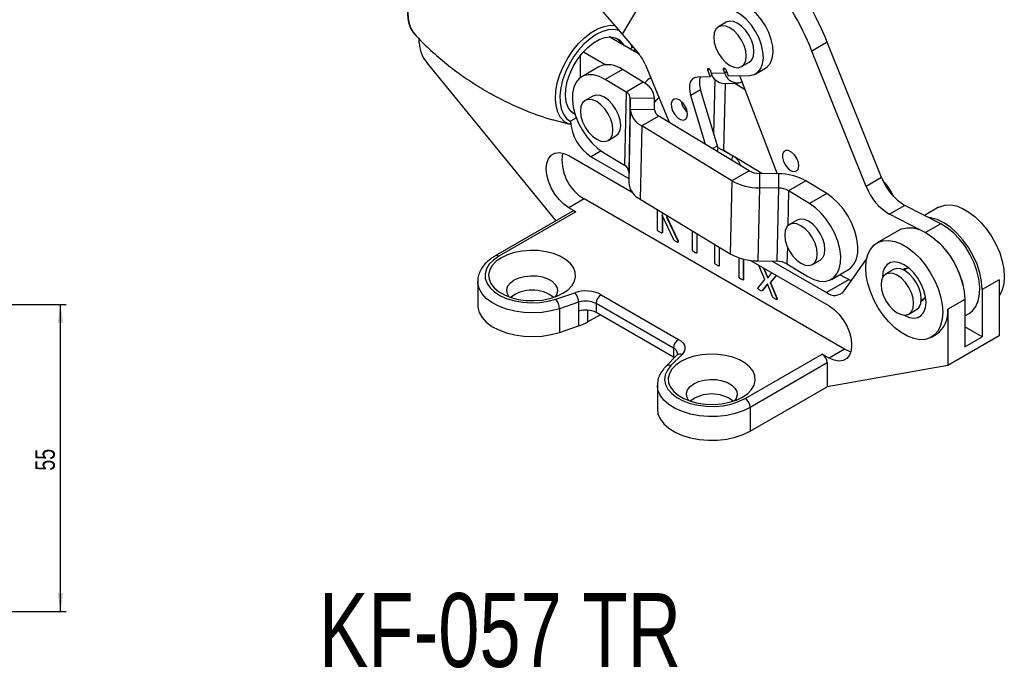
# Model space of a CAD drawing. Header units: millimetres. Extents: x 27 to 395, y 15 to 279.
# Tile 27 of 30: x 219 to 395, y 70 to 187. Entities that reach past the tile are written whole.
import ezdxf

# ---------------------------------------------------------------- set-up
doc = ezdxf.new("R2010")
doc.units = ezdxf.units.MM
doc.layers.add('FORMATO', color=179, linetype='Continuous')
doc.styles.add('SLDTEXTSTYLE0', font='TXT', dxfattribs={"width": 0.75})
doc.dimstyles.new('SLDDIMSTYLE2', dxfattribs={"dimtxt": 3.5, "dimasz": 3.302, "dimexe": 0, "dimexo": 0.0625, "dimgap": 0.875, "dimtad": 1, "dimdec": 3, "dimrnd": 1e-09, "dimzin": 12, "dimdsep": 46, "dimtxsty": 'SLDTEXTSTYLE0', "dimsah": 1, "dimcen": 0.09, "dimadec": 0, "dimazin": 3, "dimtfac": 1, "dimtdec": 3, "dimtofl": 0, "dimtmove": 0, "dimatfit": 3, "dimfxl": 0, "dimfrac": 2, "dimtolj": 1, "dimtzin": 12, "dimarcsym": 0})

# ---------------------------------------------------------------- blocks, each defined once
blk = doc.blocks.new('_D_8')
at = {"layer": 'FORMATO'}
for p, q in [((174.11, 135.62), (227.24, 135.62)), ((226.24, 80.62), (226.24, 135.62)), ((174.11, 80.62), (227.24, 80.62))]:
    blk.add_line(p, q, dxfattribs=at)
for points in [[(226.24, 135.62), (225.74, 132.32), (226.75, 132.32)], [(226.24, 80.62), (226.75, 83.92), (225.74, 83.92)]]:
    blk.add_solid(points, dxfattribs=at)
at = {"layer": 'FORMATO', "insert": (221.73, 105.85), "char_height": 3.5, "attachment_point": 1, "rotation": 90, "style": 'SLDTEXTSTYLE0'}
blk.add_mtext('55', dxfattribs=at)

msp = doc.modelspace()

# ---------------------------------------------------------------- linework, layer by layer
at = {"color": 7, "linetype": 'Continuous', "lineweight": 25}
for p, q in [((291.3416, 225.6544), (326.8165, 184.0094)), ((330.1921, 189.6052), (326.8165, 184.0094)), ((345.4738, 186.145), (344.095, 185.349)), ((289.6175, 184.0533), (289.7437, 183.9125)), ((329.8712, 180.4234), (324.5102, 183.5182)), ((326.8165, 184.0094), (329.8726, 180.4218)), ((290.4977, 182.461), (290.4977, 183.1413)), ((328.7845, 181.6991), (328.223, 181.3749)), ((363.582, 182.5652), (360.8243, 180.9732)), ((373.3187, 158.3271), (363.582, 182.5652)), ((319.3839, 176.2586), (319.3839, 180.237)), ((319.914, 180.8649), (323.9326, 178.545)), ((328.5288, 181.1983), (329.2289, 181.1774)), ((370.561, 156.7351), (360.8243, 180.9732)), ((315.0134, 150.6065), (291.9093, 178.8668)), ((322.6756, 178.1724), (319.5962, 176.3947)), ((330.9424, 178.6681), (335.2538, 168.2479)), ((348.2221, 178.1998), (349.601, 178.9958)), ((326.8858, 177.6825), (323.8064, 175.9048)), ((330.6242, 175.4131), (326.8858, 177.6825)), ((340.4171, 176.3753), (342.6101, 176.4375)), ((342.6101, 176.4375), (342.1939, 177.5944)), ((342.5805, 177.6053), (342.7833, 177.0417)), ((342.9574, 176.638), (342.6101, 176.4375)), ((342.7833, 177.0417), (345.2255, 177.111)), ((345.2255, 177.111), (345.0227, 177.6746)), ((345.4094, 177.6855), (345.8257, 176.5287)), ((345.8257, 176.5287), (349.6722, 176.6377)), ((347.8533, 176.5861), (354.602, 159.0211)), ((350.7872, 176.9411), (352.5337, 177.9493)), ((327.5447, 173.6354), (323.8064, 175.9048)), ((330.6242, 175.4131), (327.5447, 173.6354)), ((345.0779, 175.1966), (347.5201, 175.2658)), ((347.0303, 175.2519), (348.7722, 174.1944)), ((321.5947, 172.9327), (320.2159, 172.1367)), ((327.5447, 173.6354), (327.2486, 160.542)), ((340.9, 174.0653), (339.1534, 173.057)), ((341.7783, 164.2871), (339.1534, 173.057)), ((343.9031, 164.0316), (340.9, 174.0653)), ((328.3058, 172.5356), (328.0097, 159.4422)), ((328.3052, 170.5249), (328.3058, 172.5356)), ((332.6601, 172.4712), (328.3058, 172.5356)), ((332.6595, 170.4605), (332.6601, 172.4712)), ((318.409, 169.692), (318.0564, 169.8152)), ((328.3052, 170.5249), (328.0091, 157.4315)), ((332.6595, 170.4605), (328.3052, 170.5249)), ((333.4206, 169.3607), (330.3412, 167.583)), ((349.588, 159.5461), (333.4206, 169.3607)), ((317.2639, 167.885), (314.367, 168.689)), ((317.6159, 168.4418), (317.6159, 168.3864)), ((330.3412, 167.583), (330.045, 154.4896)), ((346.5086, 157.7684), (330.3412, 167.583)), ((324.343, 164.9875), (325.7219, 165.7835)), ((343.0297, 163.5274), (343.9031, 164.0316)), ((317.2945, 162.2583), (328.6385, 155.7096)), ((323.5102, 162.8114), (327.2486, 160.542)), ((343.8936, 163.003), (344.0578, 163.6668)), ((346.687, 162.2025), (344.0578, 163.6668)), ((346.3799, 162.3735), (345.0746, 163.166)), ((321.2928, 162.0731), (328.0093, 158.1958)), ((346.4946, 161.424), (346.687, 162.2025)), ((351.8349, 159.062), (346.9479, 162.0287)), ((348.0382, 160.487), (348.02, 160.5476)), ((328.0097, 159.4422), (328.0091, 157.4315)), ((349.588, 159.5461), (346.5086, 157.7684)), ((351.4261, 159.0681), (351.4253, 156.4896)), ((354.8216, 159.0179), (351.4261, 159.0681)), ((354.8216, 159.0179), (354.8209, 156.4394)), ((346.5086, 157.7684), (346.2124, 144.675)), ((359.7384, 157.7391), (356.6589, 155.9613)), ((363.4767, 155.4697), (359.7384, 157.7391)), ((373.3187, 158.3271), (370.561, 156.7351)), ((351.4253, 156.4896), (351.1292, 143.3962)), ((354.8209, 156.4394), (351.4253, 156.4896)), ((354.8209, 156.4394), (354.5247, 143.346)), ((360.3972, 153.6919), (356.6589, 155.9613)), ((363.4767, 155.4697), (360.3972, 153.6919)), ((320.0523, 154.5082), (317.2945, 152.9162)), ((366.6569, 127.6039), (320.0523, 154.5082)), ((330.045, 154.4896), (346.2124, 144.675)), ((317.8852, 152.2644), (304.0966, 144.3044)), ((318.5351, 152.2), (304.7465, 144.24)), ((318.5351, 152.2), (317.2945, 152.9162)), ((333.1824, 148.932), (333.1824, 152.585)), ((333.9935, 152.0926), (333.9935, 151.7156)), ((333.9935, 151.7156), (334.2515, 151.936)), ((334.0394, 152.0647), (334.0394, 151.7549)), ((377.504, 153.3552), (374.7463, 151.7632)), ((380.0687, 149.0266), (374.7463, 151.7632)), ((383.8977, 150.0678), (377.504, 153.3552)), ((383.5235, 153.0054), (381.0083, 151.5534)), ((336.0301, 147.2881), (333.9935, 151.619)), ((333.9935, 151.619), (333.9935, 148.4638)), ((334.0394, 151.5213), (334.0394, 148.4903)), ((335.0429, 151.4556), (334.7894, 151.2562)), ((334.7894, 151.2562), (334.8353, 151.2827)), ((334.7894, 151.2562), (336.7651, 147.1213)), ((335.0498, 151.4514), (334.8353, 151.2827)), ((334.8353, 151.2827), (336.8111, 147.1479)), ((358.1856, 150.7199), (356.8067, 149.9239)), ((333.9935, 148.4638), (334.0394, 148.4903)), ((339.4603, 145.302), (339.4603, 148.774)), ((340.1902, 148.3308), (340.1902, 144.8806)), ((340.2362, 148.3029), (340.2362, 144.9072)), ((376.4453, 148.9192), (372.4926, 146.6374)), ((336.7651, 147.1213), (336.8111, 147.1479)), ((336.8322, 146.7348), (336.8896, 146.768)), ((336.8678, 146.8133), (336.9138, 146.8398)), ((340.1587, 144.8158), (340.2161, 144.849)), ((340.1902, 144.8806), (340.2362, 144.9072)), ((343.4671, 142.9904), (343.4671, 146.3416)), ((344.197, 145.8985), (344.197, 142.569)), ((344.243, 145.8705), (344.243, 142.5956)), ((347.7983, 140.4886), (347.7983, 143.9486)), ((348.5283, 143.7336), (348.5283, 140.0672)), ((348.5742, 143.722), (348.5742, 140.0937)), ((349.8034, 143.4913), (363.8992, 135.354)), ((351.1292, 143.3962), (354.5247, 143.346)), ((353.7119, 143.358), (363.4267, 137.7498)), ((356.3628, 142.8679), (360.1011, 140.5985)), ((360.9339, 142.7746), (362.3127, 143.5706)), ((366.611, 138.0345), (370.6242, 143.7446)), ((344.1672, 142.5041), (344.2246, 142.5373)), ((344.197, 142.569), (344.243, 142.5956)), ((352.4058, 140.0591), (351.3439, 142.602)), ((352.1706, 142.1248), (352.9153, 140.3094)), ((352.2451, 142.0818), (352.9528, 140.3565)), ((352.9153, 140.3094), (353.6707, 141.2588)), ((364.3113, 140.1086), (367.3908, 141.8863)), ((375.4415, 141.8476), (374.0626, 141.0516)), ((377.9231, 142.0887), (377.3225, 141.742)), ((300.9716, 139.7292), (300.9716, 135.4832)), ((348.4967, 140.0024), (348.5542, 140.0356)), ((348.5283, 140.0672), (348.5742, 140.0937)), ((351.2082, 138.6123), (352.4058, 140.0591)), ((354.4268, 140.8223), (353.3728, 139.5243)), ((353.3728, 139.5243), (353.4187, 139.5508)), ((353.3728, 139.5243), (354.5615, 136.6765)), ((354.4434, 140.8127), (353.4187, 139.5508)), ((353.4187, 139.5508), (354.6075, 136.703)), ((365.7819, 140.9575), (367.8999, 139.8685)), ((394.3731, 140.0507), (391.3396, 138.2995)), ((394.3731, 140.0507), (394.3731, 129.967)), ((314.9466, 136.5662), (318.3952, 137.7156)), ((352.8595, 139.2908), (351.9394, 138.0833)), ((351.9394, 138.0833), (351.9854, 138.1099)), ((352.8685, 139.2688), (351.9854, 138.1099)), ((353.7834, 137.0188), (352.8595, 139.2908)), ((391.3396, 138.2995), (391.3396, 129.8075)), ((319.0452, 136.0041), (315.5966, 134.8547)), ((319.0452, 136.0041), (319.0452, 134.4119)), ((323.1029, 137.3578), (336.9483, 129.365)), ((354.5615, 136.6765), (354.6075, 136.703)), ((354.5688, 136.4943), (354.6262, 136.5274)), ((380.4179, 136.3801), (381.0185, 136.7268)), ((388.2142, 136.4953), (385.1807, 134.7441)), ((388.2142, 136.4953), (388.2142, 128.0032)), ((315.5966, 134.8547), (315.5966, 130.6087)), ((319.0452, 134.4119), (319.0452, 131.7581)), ((336.0291, 127.7728), (322.1837, 135.7656)), ((322.1837, 135.7656), (322.1837, 134.1733)), ((336.0291, 126.1806), (322.1837, 134.1733)), ((378.1898, 133.9024), (379.5687, 134.6984)), ((385.1807, 134.7441), (385.1807, 124.6604)), ((320.6606, 132.4737), (322.8942, 133.7631)), ((388.2142, 133.5725), (388.9736, 134.0109)), ((315.5966, 130.6087), (319.0452, 131.7581)), ((391.3396, 129.8075), (388.2142, 131.6118)), ((382.2418, 129.7494), (383.161, 130.2801)), ((394.3731, 129.967), (385.1807, 124.6604)), ((388.2142, 128.0032), (391.3396, 129.8075)), ((336.0291, 127.7728), (336.0291, 126.1806)), ((366.6569, 127.6039), (363.8992, 126.0119)), ((336.6489, 126.5051), (334.6579, 124.5142)), ((337.5681, 126.6473), (335.577, 124.6565)), ((336.2091, 126.0653), (336.0291, 126.1806)), ((348.87, 118.7681), (362.6586, 126.7281)), ((363.8992, 126.0119), (362.6586, 126.7281)), ((363.5778, 125.1359), (349.7893, 117.1759)), ((363.5778, 125.1359), (363.5778, 120.8899)), ((385.1807, 124.6604), (363.5778, 120.8899)), ((333.145, 121.1559), (333.145, 116.9099)), ((349.7893, 112.9299), (363.5778, 120.8899)), ((349.7893, 117.1759), (349.7893, 112.9299))]:
    msp.add_line(p, q, dxfattribs=at)
at = {"color": 8, "linetype": 'Continuous', "lineweight": 25}
for p, q in [((342.4886, 177.7645), (342.1939, 177.5944)), ((345.3175, 177.8447), (345.0227, 177.6746)), ((345.549, 177.2977), (345.2255, 177.111)), ((343.2915, 166.0749), (343.5129, 175.8636)), ((345.0746, 163.166), (345.3468, 175.2042)), ((318.6375, 169.0316), (317.6159, 168.4418)), ((323.0693, 163.0987), (321.2928, 162.0731)), ((356.6589, 155.9613), (356.5173, 149.7016)), ((383.8977, 150.0678), (381.1948, 148.5075)), ((356.4315, 145.9058), (356.3628, 142.8679)), ((367.4751, 140.0869), (363.4267, 137.7498)), ((320.6606, 134.6019), (320.6606, 132.4737))]:
    msp.add_line(p, q, dxfattribs=at)
at = {"color": 8, "linetype": 'Continuous', "lineweight": 25, "flags": 128}
for points in [[(299.0698, 200.8348), (298.2777, 200.8558), (297.1771, 200.6617), (296.0284, 200.2223), (294.8634, 199.5498), (293.7146, 198.6628), (292.6141, 197.5863), (291.5924, 196.35), (290.6781, 194.9885), (289.8966, 193.5396), (289.2696, 192.0438), (288.8147, 190.5427), (288.5445, 189.0781), (288.4666, 187.6909), (288.583, 186.4195), (288.8906, 185.2996), (289.3808, 184.3622), (289.6175, 184.0533)], [(317.2639, 167.885), (316.4542, 168.3848), (315.7951, 169.1135), (315.3049, 170.0509), (314.9972, 171.1709), (314.8808, 172.4422), (314.9588, 173.8295), (315.229, 175.2941), (315.6839, 176.7952), (316.3108, 178.291), (317.0923, 179.7399), (318.0067, 181.1014), (319.0283, 182.3376), (320.1289, 183.4142), (321.2776, 184.3011), (322.4426, 184.9737), (323.5914, 185.4131), (324.6919, 185.6072), (325.4721, 185.5876)], [(326.2624, 184.6598), (325.3787, 184.829), (324.3744, 184.7695), (323.3088, 184.4724), (322.2121, 183.9463), (321.1153, 183.2062), (320.0497, 182.2728), (319.0455, 181.1729), (318.1311, 179.9376), (317.3325, 178.6019), (316.6725, 177.2038), (316.1696, 175.7829), (315.8382, 174.3795), (315.6877, 173.0336), (315.7224, 171.7833), (315.9413, 170.664), (316.3381, 169.7076), (316.9016, 168.9411), (317.6159, 168.3864)], [(328.6146, 181.6009), (328.586, 181.7387), (328.5195, 182.0102)], [(315.5966, 134.8547), (314.1033, 134.45), (312.5132, 134.1965), (310.8717, 134.1013), (309.226, 134.1672), (307.6231, 134.3924), (306.1089, 134.7704), (304.7268, 135.2903), (303.5163, 135.9373), (302.512, 136.6928), (301.7428, 137.5353), (301.2306, 138.4405), (300.9901, 139.3827), (300.9717, 139.708)], [(349.7893, 117.1759), (348.5283, 116.5619), (347.106, 116.0794), (345.5632, 115.7422), (343.944, 115.56), (342.2947, 115.538), (340.6627, 115.6769), (339.0945, 115.9725), (337.6352, 116.4166), (336.3264, 116.9964), (335.2057, 117.6952), (334.3051, 118.4931), (333.6504, 119.3672), (333.2603, 120.2925), (333.1451, 121.124)]]:
    msp.add_lwpolyline(points, dxfattribs=at)
at = {"color": 7, "linetype": 'Continuous', "lineweight": 25, "flags": 128}
for points in [[(352.5337, 177.9493), (352.8897, 178.2058), (353.4035, 178.8468), (353.7373, 179.6947), (353.8764, 180.7122), (353.8148, 181.8551), (353.5552, 183.0733), (353.1089, 184.3135), (352.4954, 185.5217), (351.7416, 186.6449), (350.8804, 187.6341), (349.9494, 188.4461), (348.9893, 189.0453), (348.0421, 189.4057), (347.1492, 189.5113)], [(349.6722, 176.6377), (350.4718, 176.7913), (351.1432, 177.1975), (351.657, 177.8386), (351.9907, 178.6864), (352.1298, 179.704), (352.0682, 180.8468), (351.8086, 182.065), (351.3623, 183.3053), (350.7489, 184.5134), (349.9951, 185.6366), (349.1338, 186.6259), (348.2028, 187.4378), (347.2428, 188.0371), (346.2956, 188.3974), (345.4027, 188.503)], [(346.1586, 178.4041), (346.9139, 178.0829), (347.6179, 178.0132), (348.2223, 178.1999), (348.6861, 178.6301), (348.9777, 179.2746), (349.0771, 180.0895), (348.9777, 181.0192), (348.6861, 182.0004), (348.2223, 182.9661), (347.6179, 183.8507), (346.9139, 184.5937), (346.1586, 185.1446), (345.4032, 185.4659), (344.6993, 185.5356), (344.0948, 185.3489), (343.631, 184.9186), (343.3394, 184.2741), (343.24, 183.4592), (343.3394, 182.5295), (343.631, 181.5484), (344.0948, 180.5826), (344.6993, 179.6981), (345.4032, 178.955), (346.1586, 178.4041)], [(349.601, 178.9958), (349.6012, 178.9959), (350.065, 179.4261), (350.3566, 180.0706), (350.456, 180.8855), (350.3566, 181.8152), (350.065, 182.7964), (349.6012, 183.7621), (348.9967, 184.6467), (348.2928, 185.3897), (347.5374, 185.9406), (346.782, 186.2619), (346.0781, 186.3315), (345.4738, 186.145)], [(318.4468, 169.5742), (318.3519, 169.6242), (317.6795, 170.1562), (317.1691, 170.9113), (316.8389, 171.8626), (316.7007, 172.9761), (316.7594, 174.212), (317.0129, 175.5261), (317.4522, 176.8715), (318.0616, 178.2002), (318.8193, 179.4645), (319.6982, 180.6194), (320.6669, 181.6237), (321.6908, 182.4413), (322.7334, 183.0432), (323.7573, 183.4077), (324.726, 183.522), (325.6049, 183.3818), (326.3626, 182.9922), (326.9719, 182.3671), (327.2256, 181.9507)], [(325.8377, 183.2943), (326.3239, 182.8272), (326.6954, 182.2567)], [(323.8064, 175.9048), (322.7485, 176.434), (321.7217, 176.7222), (320.7607, 176.7596), (319.8985, 176.545), (319.1643, 176.0857), (318.5831, 175.3972), (318.1748, 174.5031), (317.9531, 173.4338), (317.9258, 172.2257), (318.0937, 170.9199), (318.4511, 169.561), (318.9858, 168.1951), (319.6796, 166.8689), (320.5089, 165.6274), (321.4455, 164.5129), (322.4574, 163.5635), (323.5102, 162.8114)], [(339.1534, 173.057), (339.0011, 173.7078), (338.9411, 174.328), (338.9758, 174.8964), (339.1037, 175.3934), (339.3206, 175.802), (339.6191, 176.1082), (339.9888, 176.3015), (340.4171, 176.3753)], [(342.1939, 177.5944), (342.1698, 177.7026), (342.1788, 177.7952), (342.2195, 177.8581), (342.2858, 177.8817), (342.3675, 177.8623), (342.4522, 177.803), (342.527, 177.7128), (342.5805, 177.6053)], [(345.0227, 177.6746), (344.9987, 177.7828), (345.0077, 177.8754), (345.0484, 177.9383), (345.1147, 177.9619), (345.1964, 177.9425), (345.2811, 177.8832), (345.3559, 177.793), (345.4094, 177.6855)], [(325.7219, 165.7835), (325.7221, 165.7836), (326.1859, 166.2138), (326.4775, 166.8583), (326.5769, 167.6732), (326.4775, 168.6029), (326.1859, 169.5841), (325.7221, 170.5498), (325.1176, 171.4344), (324.4137, 172.1774), (323.6583, 172.7283), (322.9029, 173.0496), (322.199, 173.1192), (321.5947, 172.9327)], [(322.2795, 165.1918), (323.0348, 164.8706), (323.7388, 164.8009), (324.3432, 164.9876), (324.807, 165.4178), (325.0986, 166.0623), (325.198, 166.8772), (325.0986, 167.8069), (324.807, 168.7881), (324.3432, 169.7538), (323.7388, 170.6384), (323.0348, 171.3814), (322.2795, 171.9323), (321.5241, 172.2536), (320.8202, 172.3232), (320.2157, 172.1366), (319.7519, 171.7063), (319.4603, 171.0618), (319.3609, 170.2469), (319.4603, 169.3172), (319.7519, 168.3361), (320.2157, 167.3703), (320.8202, 166.4858), (321.5241, 165.7427), (322.2795, 165.1918)], [(338.5626, 169.7625), (338.4386, 170.4416), (338.1329, 171.1328), (337.6869, 171.7428), (337.1606, 172.1892), (336.6254, 172.4117), (336.1533, 172.3802), (335.8082, 172.099), (335.6367, 171.6061), (335.6619, 170.9681), (335.8805, 170.271), (336.2629, 169.6092), (336.7574, 169.0718), (337.2974, 168.7316), (337.8098, 168.6345), (338.2254, 168.7935), (338.4882, 169.1872), (338.5626, 169.7625)], [(317.2945, 152.9162), (316.3944, 153.5529), (315.5395, 154.3919), (314.7725, 155.3912), (314.132, 156.5006), (313.6501, 157.6644), (313.3509, 158.8244), (313.2495, 159.9224), (313.3509, 160.9033), (313.6501, 161.7178), (314.132, 162.3253), (314.7725, 162.6952), (315.5395, 162.8089), (316.3944, 162.6608), (317.2945, 162.2583)], [(357.0895, 159.5686), (357.6146, 159.4134), (358.058, 159.5146), (358.3597, 159.8583), (358.479, 160.3982), (358.3998, 161.0613), (358.1328, 161.7581), (357.7141, 162.3945), (357.2002, 162.8846), (356.6605, 163.1621), (356.1679, 163.1895), (355.7889, 162.9633), (355.5747, 162.5138), (355.5543, 161.9019), (355.7304, 161.2101), (356.0792, 160.532), (356.5536, 159.959), (357.0895, 159.5686)], [(367.3908, 141.8863), (367.8227, 142.1954), (368.4038, 142.8838), (368.8122, 143.7779), (369.0338, 144.8472), (369.0611, 146.0553), (368.8932, 147.3611), (368.5358, 148.7201), (368.0011, 150.0859), (367.3073, 151.4122), (366.478, 152.6537), (365.5414, 153.7681), (364.5295, 154.7176), (363.4767, 155.4697)], [(360.1011, 140.5985), (361.1589, 140.0693), (362.1858, 139.7811), (363.1467, 139.7437), (364.009, 139.9583), (364.7432, 140.4176), (365.3244, 141.1061), (365.7327, 142.0002), (365.9543, 143.0695), (365.9817, 144.2776), (365.8138, 145.5834), (365.4564, 146.9423), (364.9217, 148.3082), (364.2279, 149.6344), (363.3985, 150.8759), (362.462, 151.9904), (361.4501, 152.9398), (360.3972, 153.6919)], [(383.5235, 153.0054), (383.7287, 153.1143), (384.6272, 153.4031), (385.6287, 153.4508), (386.7056, 153.2561), (387.8287, 152.8241), (388.9674, 152.1668), (390.0905, 151.302), (391.1675, 150.2534), (392.1689, 149.0494), (393.0674, 147.7231), (393.8386, 146.3105), (394.4614, 144.8502), (394.9188, 143.3821), (395.1983, 141.9461), (395.2924, 140.5814), (395.1983, 139.3253), (394.9188, 138.212), (394.4614, 137.2719), (394.3731, 137.1403)], [(358.8703, 142.979), (359.6257, 142.6577), (360.3296, 142.5881), (360.9341, 142.7747), (361.3979, 143.205), (361.6894, 143.8495), (361.7889, 144.6644), (361.6894, 145.5941), (361.3979, 146.5752), (360.9341, 147.541), (360.3296, 148.4256), (359.6257, 149.1686), (358.8703, 149.7195), (358.1149, 150.0407), (357.411, 150.1104), (356.8066, 149.9238), (356.3427, 149.4935), (356.0512, 148.849), (355.9517, 148.0341), (356.0512, 147.1044), (356.3427, 146.1232), (356.8066, 145.1575), (357.411, 144.2729), (358.1149, 143.5299), (358.8703, 142.979)], [(362.3127, 143.5706), (362.3129, 143.5707), (362.7767, 144.001), (363.0683, 144.6455), (363.1677, 145.4604), (363.0683, 146.3901), (362.7767, 147.3712), (362.3129, 148.337), (361.7085, 149.2215), (361.0045, 149.9646), (360.2492, 150.5155), (359.4938, 150.8367), (358.7899, 150.9064), (358.1856, 150.7199)], [(391.3396, 138.2995), (391.2349, 139.7425), (390.9239, 141.2625), (390.416, 142.8134), (389.7267, 144.3481), (388.8769, 145.8199), (387.8925, 147.1842), (386.8033, 148.3994), (385.6425, 149.4287), (384.4453, 150.2408), (383.2482, 150.811), (382.0874, 151.1219), (381.771, 151.1613)], [(388.9736, 134.0109), (389.593, 134.4779), (390.2064, 135.2631), (390.6391, 136.2582), (390.8781, 137.433), (390.916, 138.7519), (390.7518, 140.1747), (390.3903, 141.6583), (389.8426, 143.1575), (389.1253, 144.6268), (388.2603, 146.0216), (387.2737, 147.2994), (386.1956, 148.4215), (385.0588, 149.3538), (383.8977, 150.0678)], [(376.4453, 148.9192), (376.8884, 149.1322), (377.8728, 149.3599), (378.9619, 149.3176), (380.1227, 149.0067), (381.3199, 148.4365), (382.5171, 147.6245), (383.6779, 146.5952), (384.7671, 145.3799), (385.7515, 144.0157), (386.6013, 142.5438), (387.2906, 141.0091), (387.7984, 139.4582), (388.1095, 137.9382), (388.2142, 136.4953)], [(370.4729, 142.1734), (370.5669, 143.4295), (370.8465, 144.5428), (371.3039, 145.4828), (371.9266, 146.2241), (372.6978, 146.7463), (373.5964, 147.0352), (374.5978, 147.0829), (375.6747, 146.8881), (376.7979, 146.4561), (377.9365, 145.7988), (379.0596, 144.934), (380.1366, 143.8854), (381.138, 142.6815), (382.0366, 141.3551), (382.8078, 139.9425), (383.4305, 138.4822), (383.8879, 137.0141), (384.1675, 135.5781), (384.2615, 134.2134), (384.1675, 132.9573), (383.8879, 131.844), (383.4305, 130.904), (382.8078, 130.1627), (382.0366, 129.6405), (381.138, 129.3516), (380.1366, 129.3039), (379.0596, 129.4987), (377.9365, 129.9307), (376.7979, 130.588), (375.6747, 131.4528), (374.5978, 132.5014), (373.5964, 133.7053), (372.6978, 135.0317), (371.9266, 136.4443), (371.3039, 137.9045), (370.8465, 139.3727), (370.5669, 140.8087), (370.4729, 142.1734)], [(316.237, 137.6067), (317.1566, 138.246), (317.857, 138.9719), (318.3144, 139.7598), (318.5133, 140.5827), (318.4468, 141.4128), (318.1173, 142.2217), (317.5359, 142.9818), (316.7224, 143.6673), (315.7046, 144.2549), (314.5171, 144.7245), (313.2004, 145.0601), (311.7992, 145.2504), (310.3614, 145.2887), (308.9358, 145.1739), (307.571, 144.9099), (306.3135, 144.5055), (305.2062, 143.9747), (304.2866, 143.3354), (303.5862, 142.6095), (303.1288, 141.8216), (302.9299, 140.9987), (302.9964, 140.1686), (303.3259, 139.3597), (303.9073, 138.5996), (304.7208, 137.9141), (305.7386, 137.3265), (306.9261, 136.8569), (308.2428, 136.5213), (309.644, 136.331), (311.0818, 136.2927), (312.5074, 136.4075), (313.8722, 136.6715), (315.1297, 137.0759), (316.237, 137.6067)], [(304.7465, 144.24), (303.7734, 143.5668), (303.0248, 142.8039), (302.5248, 141.976), (302.2897, 141.1097), (302.327, 140.2332), (302.6355, 139.3747), (303.2052, 138.5619), (304.0178, 137.8211), (305.0469, 137.1763), (306.2594, 136.6482), (307.6161, 136.254), (309.0731, 136.0063), (310.5833, 135.9133), (312.0981, 135.9778), (313.5683, 136.1978), (314.9466, 136.5662)], [(381.274, 135.9381), (381.176, 136.9985), (380.8871, 138.1188), (380.4216, 139.2429), (379.803, 140.3144), (379.0623, 141.2795), (378.2365, 142.0898), (377.3672, 142.7048), (376.4979, 143.0935), (375.6721, 143.2366), (374.9314, 143.1267), (374.3128, 142.7695), (373.8473, 142.1828), (373.5584, 141.3961), (373.4604, 140.4487), (373.4608, 140.3886)], [(376.1262, 134.1067), (376.8816, 133.7855), (377.5855, 133.7158), (378.19, 133.9025), (378.6538, 134.3327), (378.9454, 134.9773), (379.0448, 135.7921), (378.9454, 136.7218), (378.6538, 137.703), (378.19, 138.6688), (377.5855, 139.5533), (376.8816, 140.2964), (376.1262, 140.8473), (375.3708, 141.1685), (374.6669, 141.2382), (374.0625, 141.0515), (373.5987, 140.6213), (373.3071, 139.9767), (373.2076, 139.1619), (373.3071, 138.2322), (373.5987, 137.251), (374.0625, 136.2852), (374.6669, 135.4007), (375.3708, 134.6576), (376.1262, 134.1067)], [(379.5687, 134.6984), (379.5688, 134.6985), (380.0327, 135.1287), (380.3242, 135.7733), (380.4237, 136.5881), (380.3242, 137.5178), (380.0327, 138.499), (379.5688, 139.4648), (378.9644, 140.3493), (378.2605, 141.0924), (377.5051, 141.6433), (376.7497, 141.9645), (376.0458, 142.0342), (375.4415, 141.8476)], [(306.6683, 136.9436), (306.5725, 137.0589), (306.2461, 137.6635), (306.1799, 138.2955), (306.3776, 138.9184), (306.8278, 139.4958), (307.5043, 139.9943), (308.3677, 140.3848), (309.368, 140.6447), (310.4469, 140.7588), (311.5418, 140.7206), (312.589, 140.5322), (313.5277, 140.2046), (314.3033, 139.7568), (314.8707, 139.215), (315.1971, 138.6104), (315.2633, 137.9783), (315.0656, 137.3555), (314.7749, 136.9436)], [(377.3147, 133.7127), (377.3672, 133.682), (378.2365, 133.2933), (379.0623, 133.1502), (379.803, 133.2601), (380.4216, 133.6173), (380.8871, 134.204), (381.176, 134.9907), (381.274, 135.9381)], [(300.9716, 135.4832), (300.9901, 135.1367), (301.2306, 134.1945), (301.7428, 133.2892), (302.512, 132.4468), (303.5163, 131.6912), (304.7268, 131.0443), (306.1089, 130.5244), (307.6231, 130.1464), (309.226, 129.9212), (310.8717, 129.8553), (312.5132, 129.9505), (314.1033, 130.204), (315.5966, 130.6087)], [(363.8992, 135.354), (364.7993, 134.7173), (365.6543, 133.8783), (366.4212, 132.879), (367.0617, 131.7696), (367.5436, 130.6058), (367.8428, 129.4458), (367.9442, 128.3478), (367.8428, 127.3669), (367.5436, 126.5524), (367.0617, 125.9449), (366.4212, 125.575), (365.6543, 125.4613), (364.7993, 125.6094), (363.8992, 126.0119)], [(336.9483, 129.365), (337.3607, 129.0844), (337.6884, 128.7688), (337.9227, 128.4266), (338.0572, 128.0669), (338.0885, 127.6993), (338.0157, 127.3338), (337.8406, 126.9799), (337.5681, 126.6473)], [(367.7839, 127.1382), (367.557, 127.2014), (366.6569, 127.6039)], [(348.4104, 119.0334), (349.3299, 119.6727), (350.0304, 120.3986), (350.4878, 121.1865), (350.6866, 122.0095), (350.6202, 122.8395), (350.2906, 123.6484), (349.7092, 124.4085), (348.8958, 125.094), (347.878, 125.6816), (346.6905, 126.1512), (345.3737, 126.4868), (343.9726, 126.6771), (342.5347, 126.7154), (341.1091, 126.6006), (339.7444, 126.3366), (338.4869, 125.9322), (337.3795, 125.4014), (336.46, 124.7621), (335.7596, 124.0362), (335.3021, 123.2483), (335.1033, 122.4254), (335.1698, 121.5953), (335.4993, 120.7864), (336.0807, 120.0263), (336.8942, 119.3408), (337.912, 118.7532), (339.0994, 118.2836), (340.4162, 117.948), (341.8173, 117.7577), (343.2552, 117.7194), (344.6808, 117.8342), (346.0455, 118.0982), (347.303, 118.5026), (348.4104, 119.0334)], [(335.577, 124.6565), (334.9389, 123.8608), (334.5578, 123.012), (334.4461, 122.1376), (334.6073, 121.2657), (335.0363, 120.4246), (335.7192, 119.6415), (336.6339, 118.9415), (337.7509, 118.3474), (339.0341, 117.8783), (340.4421, 117.5494), (341.9292, 117.3713), (343.4476, 117.3498), (344.9481, 117.4855), (346.3823, 117.7741), (347.7039, 118.2063), (348.87, 118.7681)], [(338.8417, 118.3703), (338.7458, 118.4856), (338.4195, 119.0902), (338.3533, 119.7222), (338.551, 120.3451), (339.0012, 120.9225), (339.6776, 121.421), (340.5411, 121.8115), (341.5413, 122.0714), (342.6202, 122.1855), (343.7151, 122.1473), (344.7623, 121.9589), (345.701, 121.6313), (346.4766, 121.1836), (347.0441, 120.6417), (347.3704, 120.0371), (347.4367, 119.4051), (347.2389, 118.7822), (346.9482, 118.3703)], [(333.145, 116.9099), (333.2603, 116.0465), (333.6504, 115.1212), (334.3051, 114.2471), (335.2057, 113.4492), (336.3264, 112.7503), (337.6352, 112.1706), (339.0945, 111.7265), (340.6627, 111.4308), (342.2947, 111.292), (343.944, 111.314), (345.5632, 111.4962), (347.106, 111.8334), (348.5283, 112.3159), (349.7893, 112.9299)]]:
    msp.add_lwpolyline(points, dxfattribs=at)
at = {"color": 7, "linetype": 'Continuous', "lineweight": 25}
for centre, radius, start, end in [((312.0246, 161.7915), 55.5852, 21.945659, 38.781021), ((309.2669, 160.1995), 55.5852, 21.945659, 38.781021), ((296.4899, 182.74), 5.9986, 182.666117, 220.216564), ((324.7984, 176.1232), 6.6502, 22.499173, 40.269189), ((324.3836, 174.5147), 4.0368, 51.694467, 115.030426), ((344.4468, 175.3111), 3.7593, 163.362593, 199.354461), ((345.2077, 177.7073), 2.514, 195.350556, 267.041707), ((347.4792, 177.6118), 2.3086, 192.530267, 290.555001), ((329.0242, 172.1305), 3.6518, 5.354152, 64.015744), ((337.9938, 168.0825), 10.1261, 126.587939, 134.818631), ((326.9466, 172.4082), 1.3652, 5.354096, 64.015814), ((338.862, 166.9635), 7.8821, 133.62067, 141.892974), ((340.702, 172.6145), 3.3543, 190.313864, 229.680746), ((331.9411, 170.8656), 3.6518, 185.354059, 244.015785), ((334.0187, 170.5879), 1.3652, 185.354187, 244.015723), ((325.599, 168.8051), 7.9914, 182.605473, 237.394528), ((324.1136, 161.4548), 8.0467, 170.925183, 239.687539), ((343.509, 160.5321), 3.064, 59.272994, 72.091265), ((326.6505, 159.3148), 1.3652, 5.354174, 64.015736), ((351.4107, 162.7815), 3.7135, 240.604872, 270.236991), ((354.8627, 149.0844), 9.9336, 60.604837, 90.236952), ((331.6449, 157.7722), 3.6518, 185.35408, 244.015771), ((351.3843, 166.4231), 9.9336, 240.604891, 270.236906), ((382.4355, 161.7539), 9.7395, 200.600577, 239.57992), ((363.1478, 148.8204), 13.7626, 26.321513, 41.139014), ((354.8362, 152.7259), 3.7135, 60.604869, 90.236878), ((379.6777, 160.1619), 9.7395, 200.600577, 239.57992), ((318.1543, 151.6685), 0.6539, 54.382485, 114.307086), ((372.8814, 135.6038), 15.4093, 13.08761, 46.907006), ((351.0881, 153.3297), 9.9336, 240.604883, 270.236914), ((354.5401, 139.6325), 3.7135, 60.604869, 90.236878), ((377.9672, 140.84), 1.2526, 75.536779, 129.141229), ((310.7216, 131.7759), 6.3948, 52.907425, 127.092575), ((320.3217, 131.9138), 6.1132, 62.938492, 108.369116), ((316.3489, 135.9592), 2.6967, 0.954023, 40.639467), ((364.8732, 139.5204), 2.2864, 230.751803, 319.467221), ((312.9003, 134.8098), 2.6967, 0.954023, 40.639467), ((320.3295, 132.1363), 4.0755, 62.938473, 108.369121), ((324.1795, 135.6748), 1.9978, 122.605466, 177.394518), ((379.9963, 137.3556), 1.208, 289.778027, 345.533132), ((320.3295, 130.544), 4.0755, 62.938473, 108.369121), ((380.2682, 134.2778), 4.9346, 305.890166, 5.422085), ((316.3055, 140.1242), 8.8033, 288.132471, 299.651194), ((338.0249, 127.682), 1.9978, 122.605466, 177.394518), ((361.5821, 125.0451), 1.9978, 2.60551, 57.394505), ((342.895, 113.2026), 6.3948, 52.907425, 127.092567), ((347.7935, 117.0851), 1.9978, 2.60551, 57.394505)]:
    msp.add_arc(centre, radius, start, end, dxfattribs=at)
at = {"color": 8, "linetype": 'Continuous', "lineweight": 25}
for centre, radius, start, end in [((304.3657, 143.7084), 0.6539, 54.383841, 114.291571), ((335.4791, 126.5746), 1.3184, 5.873413, 65.344409), ((337.2245, 125.8266), 0.8897, 67.279991, 130.309742), ((335.2334, 123.8358), 0.8897, 67.27994, 130.308354)]:
    msp.add_arc(centre, radius, start, end, dxfattribs=at)
at = {"color": 7, "linetype": 'Continuous', "lineweight": 25}
for points, knots in [([(299.0182, 200.8222), (298.9361, 200.8387), (298.5382, 200.9191), (297.7549, 200.8473), (296.6907, 200.603), (295.5896, 200.1294), (294.4853, 199.458), (293.4052, 198.6004), (292.377, 197.5815), (291.4245, 196.4268), (290.5694, 195.164), (289.8307, 193.8227), (289.2258, 192.4338), (288.7692, 191.0289), (288.4725, 189.6394), (288.3453, 188.2963), (288.3931, 187.0281), (288.6253, 185.8708), (289.0147, 184.8583), (289.4155, 184.3291), (289.6078, 184.0752)], [0, 0, 0, 0, 0.01443506, 0.07003762, 0.12683979, 0.18469773, 0.24311677, 0.30166003, 0.36012417, 0.4184881, 0.47678198, 0.53505454, 0.59335675, 0.65173196, 0.71023928, 0.76893155, 0.82783539, 0.88688952, 0.94572499, 1, 1, 1, 1]), ([(289.7506, 183.9352), (289.93, 183.7357), (290.9174, 182.6381), (292.9078, 180.7784), (295.71, 178.3889), (298.6865, 176.1928), (301.7915, 174.1933), (305.005, 172.4052), (308.3013, 170.8459), (311.4208, 169.5813), (313.4581, 168.9415), (314.3553, 168.6598)], [0, 0, 0, 0, 0.0279673, 0.15391384, 0.27998644, 0.40587293, 0.53133116, 0.65616418, 0.78018486, 0.90318485, 1, 1, 1, 1]), ([(317.6159, 168.3864), (317.6076, 168.2803), (317.5934, 168.1004), (317.4899, 167.9396), (317.3787, 167.8745), (317.2973, 167.882), (317.2639, 167.885)], [0, 0, 0, 0, 0.382191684, 0.648258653, 0.85560806, 1, 1, 1, 1]), ([(344.0578, 163.6668), (344.0194, 163.7096), (343.9428, 163.7954), (343.9163, 163.9529), (343.9031, 164.0316)], [0, 0, 0, 0, 0.50000009, 1, 1, 1, 1]), ([(348.02, 160.5476), (347.9469, 160.7304), (347.8005, 161.0961), (347.4829, 161.5598), (347.1121, 161.9475), (346.8287, 162.1175), (346.687, 162.2025)], [0, 0, 0, 0, 0.25000023, 0.49999988, 0.74999959, 1, 1, 1, 1]), ([(333.5879, 148.5413), (333.5107, 148.5901), (333.395, 148.6633), (333.2607, 148.7646), (333.1923, 148.858), (333.1857, 148.9073), (333.1824, 148.932)], [0, 0, 0, 0, 0.50076758, 0.75108244, 0.8755237, 1, 1, 1, 1]), ([(333.9935, 148.4638), (333.9901, 148.4432), (333.9851, 148.4123), (333.9579, 148.3944), (333.9069, 148.3908), (333.7804, 148.4395), (333.6649, 148.5006), (333.5879, 148.5413)], [0, 0, 0, 0, 0.12426344, 0.18698946, 0.24956334, 0.49981121, 1, 1, 1, 1]), ([(336.4914, 146.8652), (336.3977, 146.9185), (336.2673, 146.9926), (336.1012, 147.1461), (336.0538, 147.2407), (336.0301, 147.2881)], [0, 0, 0, 0, 0.56065622, 0.78023895, 1, 1, 1, 1]), ([(336.8678, 146.8133), (336.866, 146.7925), (336.8624, 146.7512), (336.8061, 146.72), (336.6752, 146.7668), (336.5649, 146.8258), (336.4914, 146.8652)], [0, 0, 0, 0, 0.1246982, 0.248524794, 0.498993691, 1, 1, 1, 1]), ([(336.7651, 147.1213), (336.7916, 147.0633), (336.8386, 146.96), (336.8589, 146.858), (336.8678, 146.8133)], [0, 0, 0, 0, 0.56180716, 1, 1, 1, 1]), ([(336.8111, 147.1479), (336.8375, 147.0898), (336.8845, 146.9865), (336.9049, 146.8845), (336.9138, 146.8398)], [0, 0, 0, 0, 0.56180716, 1, 1, 1, 1]), ([(336.9138, 146.8398), (336.9127, 146.818), (336.9109, 146.7837), (336.8888, 146.7735), (336.8808, 146.7698)], [0, 0, 0, 0, 0.63730757, 1, 1, 1, 1]), ([(339.8227, 144.9421), (339.7522, 144.9844), (339.6464, 145.048), (339.5243, 145.1474), (339.4655, 145.2361), (339.462, 145.28), (339.4603, 145.302)], [0, 0, 0, 0, 0.50096361, 0.75096219, 0.87530725, 1, 1, 1, 1]), ([(340.1902, 144.8806), (340.1878, 144.8611), (340.183, 144.8219), (340.123, 144.8032), (340.0009, 144.8413), (339.894, 144.9018), (339.8227, 144.9421)], [0, 0, 0, 0, 0.123978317, 0.248744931, 0.498791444, 1, 1, 1, 1]), ([(340.2362, 144.9072), (340.2349, 144.8861), (340.233, 144.8573), (340.2136, 144.851), (340.2084, 144.8494)], [0, 0, 0, 0, 0.73206494, 1, 1, 1, 1]), ([(304.0966, 144.3044), (303.8978, 144.1834), (303.3252, 143.835), (302.5119, 143.1643), (301.7705, 142.2966), (301.2632, 141.3523), (300.991, 140.4852), (300.9972, 139.9198), (300.9996, 139.7026)], [0, 0, 0, 0, 0.108033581, 0.311150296, 0.513738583, 0.691353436, 0.881419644, 1, 1, 1, 1]), ([(343.832, 142.6275), (343.7611, 142.6697), (343.6548, 142.733), (343.5336, 142.8359), (343.4738, 142.9235), (343.4693, 142.9681), (343.4671, 142.9904)], [0, 0, 0, 0, 0.50089637, 0.75060096, 0.87514549, 1, 1, 1, 1]), ([(344.197, 142.569), (344.195, 142.5492), (344.1909, 142.5095), (344.1306, 142.4915), (344.0096, 142.5283), (343.9031, 142.5878), (343.832, 142.6275)], [0, 0, 0, 0, 0.12415933, 0.24901571, 0.49887637, 1, 1, 1, 1]), ([(344.243, 142.5956), (344.2421, 142.5741), (344.2409, 142.5453), (344.2218, 142.5392), (344.2169, 142.5377)], [0, 0, 0, 0, 0.744104, 1, 1, 1, 1]), ([(348.1607, 140.1286), (348.0902, 140.171), (347.9844, 140.2345), (347.8623, 140.334), (347.8035, 140.4227), (347.8, 140.4666), (347.7983, 140.4886)], [0, 0, 0, 0, 0.50096336, 0.75096207, 0.87530718, 1, 1, 1, 1]), ([(348.5283, 140.0672), (348.5259, 140.0477), (348.521, 140.0085), (348.4611, 139.9898), (348.3389, 140.0279), (348.232, 140.0883), (348.1607, 140.1286)], [0, 0, 0, 0, 0.12397827, 0.24874521, 0.49879163, 1, 1, 1, 1]), ([(348.5742, 140.0937), (348.5729, 140.0726), (348.5711, 140.0438), (348.5516, 140.0376), (348.5464, 140.0359)], [0, 0, 0, 0, 0.73206332, 1, 1, 1, 1]), ([(351.5212, 138.1887), (351.4574, 138.2257), (351.3617, 138.2813), (351.2515, 138.3689), (351.1928, 138.4338), (351.1605, 138.5071), (351.175, 138.5696), (351.1971, 138.598), (351.2082, 138.6123)], [0, 0, 0, 0, 0.37575445, 0.56354585, 0.65755112, 0.75048847, 0.87470816, 1, 1, 1, 1]), ([(351.9394, 138.0833), (351.9114, 138.0611), (351.8547, 138.0163), (351.6953, 138.093), (351.5873, 138.1523), (351.5212, 138.1887)], [0, 0, 0, 0, 0.27621114, 0.55739562, 1, 1, 1, 1]), ([(354.2156, 136.6332), (354.1287, 136.6839), (354.0079, 136.7543), (353.8473, 136.8841), (353.8046, 136.974), (353.7834, 137.0188)], [0, 0, 0, 0, 0.56190954, 0.78169601, 1, 1, 1, 1]), ([(354.5615, 136.6765), (354.5721, 136.6482), (354.5932, 136.592), (354.6004, 136.5108), (354.5583, 136.4871), (354.4966, 136.4945), (354.3814, 136.5382), (354.2819, 136.5952), (354.2156, 136.6332)], [0, 0, 0, 0, 0.12537017, 0.24894919, 0.34224082, 0.43629967, 0.62414472, 1, 1, 1, 1]), ([(354.6075, 136.703), (354.6178, 136.6751), (354.6383, 136.6199), (354.6482, 136.5433), (354.6246, 136.5319), (354.6177, 136.5286)], [0, 0, 0, 0, 0.41703239, 0.82810666, 1, 1, 1, 1]), ([(336.7897, 126.7136), (336.7899, 126.7127), (336.7907, 126.7095), (336.7929, 126.6737), (336.6911, 126.5545), (336.6489, 126.5051)], [0, 0, 0, 0, 0.17290135, 0.65733636, 1, 1, 1, 1]), ([(334.6579, 124.5142), (334.5089, 124.356), (334.0916, 123.9127), (333.5805, 123.1064), (333.2021, 122.1146), (333.1675, 121.439), (333.151, 121.1169)], [0, 0, 0, 0, 0.16267709, 0.45563367, 0.7404591, 1, 1, 1, 1])]:
    msp.add_open_spline(points, degree=3, knots=knots, dxfattribs=at)

# ---------------------------------------------------------------- texts
at = {"layer": 'FORMATO', "insert": (272.5241, 83.9198), "char_height": 13.22917, "attachment_point": 1, "style": 'SLDTEXTSTYLE0'}
msp.add_mtext('KF-057 TR', dxfattribs=at)

# ---------------------------------------------------------------- dimensions: what is measured, and where the dimension line sits
at = {"layer": 'FORMATO'}
dim = msp.add_linear_dim(base=(226.244, 135.6189), p1=(173.1082, 80.6189), p2=(173.1082, 135.6189), angle=90, dimstyle='SLDDIMSTYLE2', dxfattribs=at)
dim.commit()
dim.dimension.update_dxf_attribs({"geometry": '_D_8', "text_midpoint": (226.244, 108.4388), "dimtype": 160})

doc.saveas('drawing.dxf')
